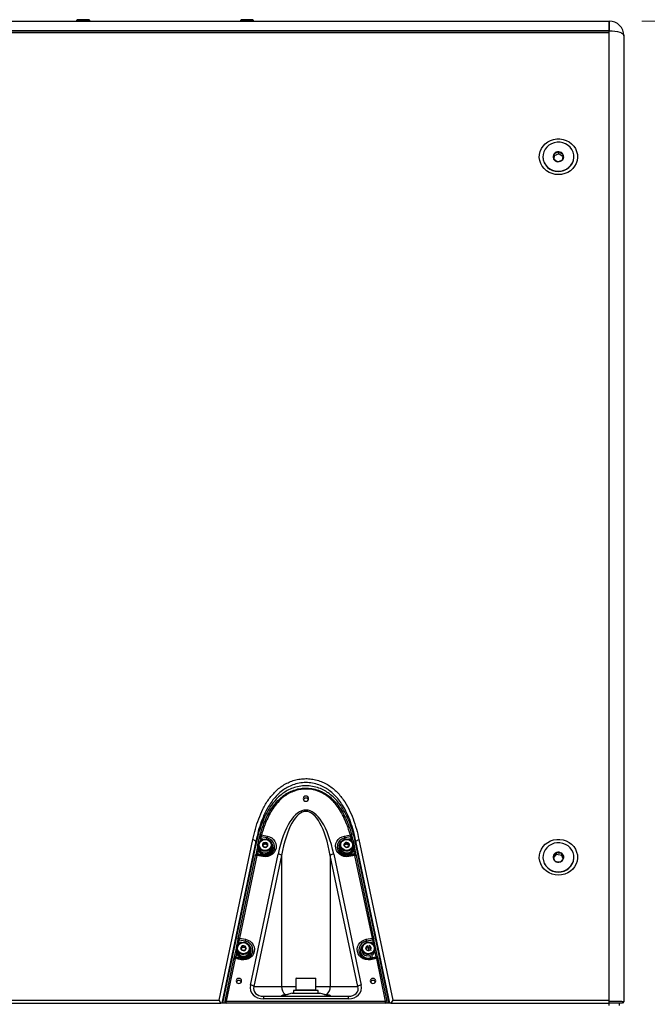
# Model space of a CAD drawing. Header units: inches. Extents: x 0.2 to 16.8, y 0.1 to 10.9.
# Tile 22 of 76: x 3.1 to 4.2, y 7.6 to 9.4. Entities that reach past the tile are written whole.
import ezdxf

# ---------------------------------------------------------------- set-up
doc = ezdxf.new("R2010")
doc.units = ezdxf.units.IN
doc.header["$MEASUREMENT"] = 0
doc.styles.add('SLDTEXTSTYLE0', font='TXT', dxfattribs={"width": 0.75})
doc.dimstyles.new('SLDDIMSTYLE15', dxfattribs={"dimtxt": 0.11811, "dimasz": 0.098425, "dimexe": 0, "dimexo": 0.0625, "dimgap": 0.029528, "dimtad": 0, "dimtih": 1, "dimtoh": 1, "dimdec": 0, "dimlfac": 355.6, "dimrnd": 1e-09, "dimzin": 12, "dimdsep": 46, "dimtxsty": 'SLDTEXTSTYLE0', "dimsah": 1, "dimcen": 0.09, "dimadec": 0, "dimazin": 3, "dimtfac": 1, "dimtdec": 0, "dimtofl": 0, "dimtmove": 0, "dimatfit": 3, "dimfxl": 0, "dimfrac": 2, "dimtolj": 1, "dimtzin": 12, "dimarcsym": 0})

# ---------------------------------------------------------------- blocks, each defined once
blk = doc.blocks.new('_D_15')
at = {"color": 7, "linetype": 'Continuous', "lineweight": 0}
for p, q in [((4.2018, 9.3975), (4.7055, 9.3975)), ((4.6464, 9.3975), (4.6464, 8.457)), ((4.6246, 8.433), (4.5886, 8.433)), ((4.5886, 8.433), (4.5886, 8.2455)), ((4.93, 8.433), (4.966, 8.433)), ((4.966, 8.433), (4.966, 8.2455)), ((4.5886, 8.2455), (4.6246, 8.2455)), ((4.966, 8.2455), (4.93, 8.2455)), ((4.6464, 7.2096), (4.6464, 8.2215)), ((4.2018, 7.2096), (4.7055, 7.2096))]:
    blk.add_line(p, q, dxfattribs=at)
at = {"color": 7, "linetype": 'Continuous', "lineweight": 18}
for points in [[(4.6464, 9.3975), (4.6267, 9.2991), (4.6661, 9.2991)], [(4.6464, 7.2096), (4.6661, 7.308), (4.6267, 7.308)]]:
    blk.add_solid(points, dxfattribs=at)
at = {"color": 7, "linetype": 'Continuous', "lineweight": 18, "char_height": 0.11811, "attachment_point": 1, "style": 'SLDTEXTSTYLE0'}
for s, insert in [('778', (4.2908, 8.3978)), ('30.6', (4.6246, 8.3978))]:
    blk.add_mtext(s, dxfattribs=dict(at, insert=insert))

msp = doc.modelspace()

# ---------------------------------------------------------------- linework, layer by layer
at = {"color": 7, "linetype": 'Continuous', "lineweight": 25}
for p, q in [((1.9548, 9.3975), (4.1427, 9.3975)), ((3.1748, 9.4), (3.1736, 9.3987)), ((3.1736, 9.3987), (3.1736, 9.3975)), ((3.1975, 9.3987), (3.1736, 9.3987)), ((3.1962, 9.4), (3.1748, 9.4)), ((3.1975, 9.3987), (3.1962, 9.4)), ((3.1975, 9.3975), (3.1975, 9.3987)), ((3.4729, 9.4), (3.4717, 9.3987)), ((3.4717, 9.3987), (3.4717, 9.3975)), ((3.4956, 9.3987), (3.4717, 9.3987)), ((3.4943, 9.4), (3.4729, 9.4)), ((3.4956, 9.3987), (3.4943, 9.4)), ((3.4956, 9.3975), (3.4956, 9.3987)), ((4.1427, 9.3799), (4.1427, 9.3975)), ((4.1427, 9.3975), (4.1427, 9.3799)), ((4.1427, 9.3799), (1.9548, 9.3799)), ((1.9548, 9.3764), (4.1427, 9.3764)), ((4.1427, 9.3764), (1.9548, 9.3764)), ((4.1427, 7.6134), (4.1427, 9.3799)), ((4.1427, 9.3764), (4.1427, 9.3799)), ((4.1427, 7.6151), (4.1427, 9.3764)), ((4.1695, 9.3707), (4.1695, 7.6124)), ((4.0512, 9.1559), (4.0512, 9.1596)), ((4.0221, 9.1505), (4.0221, 9.15)), ((4.0423, 9.1522), (4.0417, 9.1465)), ((4.0423, 9.1522), (4.0423, 9.1559)), ((4.0512, 9.1559), (4.0423, 9.1522)), ((4.0591, 9.1505), (4.0512, 9.1559)), ((4.0783, 9.15), (4.0783, 9.1505)), ((3.4328, 7.6151), (3.4943, 7.9077)), ((3.4998, 7.9048), (3.4379, 7.6098)), ((3.4998, 7.9048), (3.4943, 7.9077)), ((3.4998, 7.899), (3.4998, 7.9048)), ((3.5071, 7.9148), (3.5071, 7.9134)), ((3.5085, 7.9088), (3.5074, 7.9041)), ((3.5128, 7.9079), (3.5088, 7.9087)), ((3.52, 7.9103), (3.5093, 7.9122)), ((3.5099, 7.9158), (3.5205, 7.9138)), ((3.661, 7.9138), (3.6717, 7.9158)), ((3.6722, 7.9122), (3.6616, 7.9103)), ((3.6728, 7.9087), (3.6688, 7.9079)), ((3.6741, 7.9043), (3.6731, 7.9088)), ((3.6745, 7.9134), (3.6745, 7.9148)), ((3.6817, 7.9048), (3.6872, 7.9077)), ((3.7437, 7.6098), (3.6817, 7.9048)), ((3.6817, 7.899), (3.6817, 7.9048)), ((3.6872, 7.9077), (3.7487, 7.6151)), ((3.4998, 7.899), (3.4391, 7.6098)), ((3.5026, 7.8948), (3.4994, 7.8797)), ((3.5038, 7.8879), (3.5025, 7.882)), ((3.5026, 7.8944), (3.5026, 7.8933)), ((3.5047, 7.8973), (3.5047, 7.8944)), ((3.5124, 7.8973), (3.5124, 7.9)), ((3.5124, 7.8973), (3.5167, 7.8996)), ((3.5124, 7.8955), (3.5124, 7.8973)), ((3.5167, 7.8996), (3.5167, 7.9023)), ((3.5167, 7.8996), (3.5209, 7.8973)), ((3.5286, 7.8944), (3.5286, 7.8973)), ((3.5307, 7.8933), (3.5307, 7.8944)), ((3.6509, 7.8944), (3.6509, 7.8933)), ((3.653, 7.8973), (3.653, 7.8944)), ((3.6608, 7.8956), (3.661, 7.8977)), ((3.661, 7.8977), (3.661, 7.9004)), ((3.661, 7.8977), (3.6655, 7.8996)), ((3.6655, 7.8996), (3.6655, 7.9023)), ((3.6655, 7.8996), (3.6694, 7.8969)), ((3.6769, 7.8944), (3.6769, 7.8973)), ((3.679, 7.882), (3.6778, 7.8879)), ((3.6822, 7.8797), (3.679, 7.8948)), ((3.679, 7.8933), (3.679, 7.8944)), ((3.7425, 7.6098), (3.6817, 7.899)), ((3.4987, 7.8783), (3.467, 7.7276)), ((3.5015, 7.8787), (3.4698, 7.728)), ((3.4901, 7.6425), (3.5402, 7.8811)), ((3.5464, 7.8786), (3.4963, 7.64)), ((3.5127, 7.8766), (3.5015, 7.8787)), ((3.5132, 7.8784), (3.502, 7.8805)), ((3.5025, 7.882), (3.5138, 7.8799)), ((3.5132, 7.8784), (3.5132, 7.8784)), ((3.5464, 7.8786), (3.5464, 7.64)), ((3.6853, 7.64), (3.6352, 7.8786)), ((3.6352, 7.8786), (3.6352, 7.64)), ((3.6414, 7.8811), (3.6915, 7.6425)), ((3.6678, 7.8799), (3.679, 7.882)), ((3.6796, 7.8805), (3.6683, 7.8784)), ((3.6801, 7.8787), (3.6689, 7.8766)), ((3.7118, 7.728), (3.6801, 7.8787)), ((3.7145, 7.7276), (3.6829, 7.8783)), ((4.0221, 7.8752), (4.0221, 7.8747)), ((4.0466, 7.88), (4.0415, 7.874)), ((4.0466, 7.88), (4.0466, 7.8837)), ((4.0562, 7.8787), (4.0466, 7.88)), ((4.0562, 7.8787), (4.0562, 7.8824)), ((4.0589, 7.8725), (4.0562, 7.8787)), ((4.0783, 7.8747), (4.0783, 7.8752)), ((3.467, 7.727), (3.467, 7.7255)), ((3.4698, 7.728), (3.481, 7.7259)), ((3.7005, 7.7259), (3.7118, 7.728)), ((3.7146, 7.7255), (3.7146, 7.727)), ((3.467, 7.7253), (3.464, 7.711)), ((3.4652, 7.7094), (3.4652, 7.7064)), ((3.4687, 7.7209), (3.4677, 7.7163)), ((3.4733, 7.72), (3.4687, 7.7209)), ((3.4805, 7.7223), (3.4692, 7.7244)), ((3.473, 7.7086), (3.4753, 7.7113)), ((3.4753, 7.7113), (3.4753, 7.714)), ((3.4753, 7.7113), (3.4801, 7.7107)), ((3.4801, 7.7107), (3.4801, 7.7134)), ((3.4801, 7.7107), (3.4812, 7.7081)), ((3.4891, 7.7064), (3.4891, 7.7094)), ((3.6925, 7.7094), (3.6925, 7.7064)), ((3.7003, 7.7079), (3.701, 7.7103)), ((3.701, 7.7103), (3.701, 7.713)), ((3.701, 7.7103), (3.7034, 7.7109)), ((3.7123, 7.7244), (3.7011, 7.7223)), ((3.7044, 7.7079), (3.7051, 7.7057)), ((3.7079, 7.7095), (3.7086, 7.7088)), ((3.7129, 7.7209), (3.7083, 7.72)), ((3.7138, 7.7163), (3.7129, 7.7209)), ((3.7217, 7.6917), (3.7146, 7.7253)), ((3.7164, 7.7064), (3.7164, 7.7094)), ((3.4592, 7.6904), (3.443, 7.6132)), ((3.462, 7.6908), (3.4457, 7.6135)), ((3.4631, 7.7069), (3.4599, 7.6917)), ((3.4732, 7.6887), (3.462, 7.6908)), ((3.4737, 7.6905), (3.4625, 7.6926)), ((3.4631, 7.7064), (3.4631, 7.7054)), ((3.4643, 7.7), (3.4631, 7.694)), ((3.4631, 7.694), (3.4743, 7.6919)), ((3.4737, 7.6905), (3.4737, 7.6905)), ((3.4912, 7.7054), (3.4912, 7.7064)), ((3.7073, 7.6919), (3.7185, 7.694)), ((3.7191, 7.6926), (3.7078, 7.6905)), ((3.7196, 7.6908), (3.7084, 7.6887)), ((3.7185, 7.694), (3.7163, 7.7048)), ((3.7358, 7.6135), (3.7196, 7.6908)), ((3.7386, 7.6132), (3.7224, 7.6904)), ((3.5736, 7.6554), (3.5725, 7.6543)), ((3.5725, 7.6543), (3.5725, 7.634)), ((3.6091, 7.6543), (3.5725, 7.6543)), ((3.5736, 7.6554), (3.608, 7.6554)), ((3.6091, 7.6543), (3.608, 7.6554)), ((3.6091, 7.634), (3.6091, 7.6543)), ((3.4963, 7.64), (3.5464, 7.64)), ((3.5464, 7.64), (3.5725, 7.64)), ((3.6091, 7.64), (3.6352, 7.64)), ((3.6352, 7.64), (3.6853, 7.64)), ((3.5137, 7.6222), (3.5137, 7.6175)), ((3.5137, 7.6222), (3.6679, 7.6222)), ((3.5488, 7.6224), (3.6328, 7.6224)), ((3.5655, 7.6278), (3.5509, 7.6236)), ((3.5655, 7.6278), (3.6161, 7.6278)), ((3.5683, 7.6329), (3.5683, 7.6278)), ((3.6101, 7.6329), (3.5683, 7.6329)), ((3.5725, 7.634), (3.5736, 7.6329)), ((3.5725, 7.634), (3.6091, 7.634)), ((3.608, 7.6329), (3.6091, 7.634)), ((3.6133, 7.6329), (3.6101, 7.6329)), ((3.6133, 7.6278), (3.6133, 7.6329)), ((3.6307, 7.6236), (3.6161, 7.6278)), ((3.6679, 7.6222), (3.6679, 7.6175)), ((2.6613, 7.6098), (3.4362, 7.6098)), ((2.6647, 7.6151), (3.4328, 7.6151)), ((3.4362, 7.6098), (3.4328, 7.6151)), ((3.4379, 7.6098), (3.4362, 7.6098)), ((3.4381, 7.6098), (3.4379, 7.6098)), ((3.7435, 7.6098), (3.4381, 7.6098)), ((3.4457, 7.6098), (3.4457, 7.6135)), ((3.4457, 7.6135), (3.7358, 7.6135)), ((3.6679, 7.6175), (3.5137, 7.6175)), ((3.7358, 7.6098), (3.7358, 7.6135)), ((3.7437, 7.6098), (3.7435, 7.6098)), ((3.7454, 7.6098), (3.7437, 7.6098)), ((3.7487, 7.6151), (3.7454, 7.6098)), ((3.7454, 7.6098), (4.1427, 7.6098)), ((3.7487, 7.6151), (4.1427, 7.6151)), ((4.1427, 7.6134), (4.1427, 7.6151)), ((4.1427, 7.6098), (4.1427, 7.6134)), ((4.1427, 7.6053), (4.1427, 7.6098)), ((4.1606, 7.6098), (4.1606, 7.6053)), ((4.1668, 7.6098), (4.1669, 7.6098)), ((4.1695, 7.6124), (4.1669, 7.6098))]:
    msp.add_line(p, q, dxfattribs=at)
at = {"color": 7, "linetype": 'Continuous', "lineweight": 25, "flags": 128}
for points in [[(4.1427, 9.3799), (4.148, 9.3797), (4.153, 9.3792), (4.1576, 9.3783), (4.1617, 9.3772), (4.165, 9.3758), (4.1675, 9.3742), (4.169, 9.3725), (4.1695, 9.3707)], [(4.0502, 9.1179), (4.0443, 9.1183), (4.0386, 9.1197), (4.0333, 9.122), (4.0284, 9.1251), (4.0241, 9.1289), (4.0206, 9.1334), (4.018, 9.1383), (4.0163, 9.1436), (4.0155, 9.1491), (4.0158, 9.1547), (4.017, 9.1601), (4.0192, 9.1652), (4.0223, 9.1699), (4.0262, 9.1741), (4.0308, 9.1775), (4.0359, 9.1802), (4.0415, 9.1821), (4.0473, 9.183), (4.0531, 9.183), (4.059, 9.1821), (4.0645, 9.1802), (4.0697, 9.1775), (4.0742, 9.1741), (4.0781, 9.1699), (4.0812, 9.1652), (4.0834, 9.1601), (4.0847, 9.1547), (4.0849, 9.1491), (4.0842, 9.1436), (4.0824, 9.1383), (4.0798, 9.1334), (4.0763, 9.1289), (4.072, 9.1251), (4.0671, 9.122), (4.0618, 9.1197), (4.0561, 9.1183), (4.0502, 9.1179)], [(4.0245, 9.1398), (4.0271, 9.1354), (4.0305, 9.1316), (4.0347, 9.1285), (4.0394, 9.1261), (4.0445, 9.1246), (4.0499, 9.1241), (4.0552, 9.1245), (4.0603, 9.1259), (4.0651, 9.1281), (4.0694, 9.1312), (4.0729, 9.1349), (4.0756, 9.1392), (4.0774, 9.144), (4.0783, 9.1489), (4.0781, 9.1539), (4.0769, 9.1588), (4.0747, 9.1634), (4.0717, 9.1676), (4.0679, 9.1711), (4.0634, 9.1738), (4.0585, 9.1758), (4.0532, 9.1768), (4.0479, 9.1768), (4.0426, 9.176), (4.0376, 9.1741), (4.0331, 9.1715), (4.0292, 9.1681), (4.026, 9.164), (4.0237, 9.1595), (4.0224, 9.1546), (4.0221, 9.1496), (4.0228, 9.1446), (4.0245, 9.1398)], [(4.0245, 9.1393), (4.0271, 9.135), (4.0305, 9.1311), (4.0347, 9.128), (4.0394, 9.1256), (4.0445, 9.1241), (4.0499, 9.1236), (4.0552, 9.124), (4.0603, 9.1254), (4.0651, 9.1276), (4.0694, 9.1307), (4.0729, 9.1344), (4.0756, 9.1388), (4.0774, 9.1435), (4.0783, 9.1484), (4.0783, 9.15)], [(3.5908, 7.9773), (3.5927, 7.9776), (3.5943, 7.9786), (3.5953, 7.9801), (3.5957, 7.9819), (3.5953, 7.9837), (3.5943, 7.9852), (3.5927, 7.9862), (3.5908, 7.9865), (3.5889, 7.9862), (3.5873, 7.9852), (3.5862, 7.9837), (3.5859, 7.9819), (3.5862, 7.9801), (3.5873, 7.9786), (3.5889, 7.9776), (3.5908, 7.9773)], [(3.5165, 7.8861), (3.513, 7.8866), (3.5098, 7.8881), (3.5072, 7.8904), (3.5055, 7.8933), (3.5047, 7.8966), (3.505, 7.8999), (3.5063, 7.903), (3.5086, 7.9056), (3.5115, 7.9075), (3.5149, 7.9084), (3.5185, 7.9084), (3.5219, 7.9074), (3.5248, 7.9055), (3.527, 7.9028), (3.5283, 7.8997), (3.5285, 7.8964), (3.5277, 7.8931), (3.5259, 7.8902), (3.5233, 7.888), (3.52, 7.8865), (3.5165, 7.8861)], [(3.5165, 7.8876), (3.5132, 7.8882), (3.5102, 7.8896), (3.5079, 7.8919), (3.5064, 7.8947), (3.5059, 7.8978), (3.5065, 7.9009), (3.508, 7.9037), (3.5104, 7.9059), (3.5134, 7.9073), (3.5167, 7.9078), (3.52, 7.9073), (3.523, 7.9058), (3.5253, 7.9036), (3.5268, 7.9008), (3.5273, 7.8976), (3.5268, 7.8945), (3.5252, 7.8917), (3.5228, 7.8895), (3.5198, 7.8881), (3.5165, 7.8876)], [(3.5099, 7.9158), (3.5094, 7.9159), (3.5089, 7.916), (3.5084, 7.916), (3.508, 7.916), (3.5076, 7.9159), (3.5074, 7.9158), (3.5072, 7.9157), (3.5072, 7.9156)], [(3.5205, 7.9138), (3.5248, 7.9125), (3.5287, 7.9104), (3.532, 7.9075), (3.5345, 7.9039), (3.5362, 7.9), (3.5368, 7.8958), (3.5364, 7.8916), (3.535, 7.8875), (3.5328, 7.8838), (3.5297, 7.8808), (3.5259, 7.8784), (3.5217, 7.8769), (3.5172, 7.8763), (3.5127, 7.8766)], [(3.5254, 7.9083), (3.524, 7.909), (3.52, 7.9103)], [(3.6689, 7.8766), (3.6644, 7.8763), (3.6599, 7.8769), (3.6557, 7.8784), (3.6519, 7.8808), (3.6488, 7.8838), (3.6465, 7.8875), (3.6452, 7.8916), (3.6448, 7.8958), (3.6454, 7.9), (3.647, 7.9039), (3.6496, 7.9075), (3.6528, 7.9104), (3.6567, 7.9125), (3.661, 7.9138)], [(3.6637, 7.8861), (3.6602, 7.887), (3.6572, 7.8888), (3.6549, 7.8913), (3.6534, 7.8944), (3.653, 7.8977), (3.6537, 7.901), (3.6553, 7.9039), (3.6578, 7.9063), (3.661, 7.9079), (3.6645, 7.9085), (3.668, 7.9082), (3.6713, 7.9068), (3.674, 7.9047), (3.6759, 7.9018), (3.6768, 7.8986), (3.6767, 7.8952), (3.6755, 7.8921), (3.6734, 7.8894), (3.6706, 7.8874), (3.6672, 7.8863), (3.6637, 7.8861)], [(3.6638, 7.8877), (3.6605, 7.8885), (3.6577, 7.8903), (3.6556, 7.8927), (3.6545, 7.8957), (3.6543, 7.8988), (3.6552, 7.9019), (3.657, 7.9045), (3.6596, 7.9065), (3.6628, 7.9076), (3.6661, 7.9077), (3.6694, 7.9069), (3.6722, 7.9052), (3.6743, 7.9027), (3.6755, 7.8998), (3.6756, 7.8966), (3.6747, 7.8936), (3.6729, 7.8909), (3.6703, 7.889), (3.6671, 7.8879), (3.6638, 7.8877)], [(3.6616, 7.9103), (3.6576, 7.909), (3.6561, 7.9083)], [(3.6717, 7.9158), (3.6722, 7.9159), (3.6727, 7.916), (3.6732, 7.916), (3.6736, 7.916), (3.6739, 7.9159), (3.6742, 7.9158), (3.6743, 7.9157), (3.6744, 7.9156)], [(4.0502, 7.8426), (4.0443, 7.843), (4.0386, 7.8444), (4.0333, 7.8467), (4.0284, 7.8498), (4.0241, 7.8536), (4.0206, 7.8581), (4.018, 7.863), (4.0163, 7.8683), (4.0155, 7.8738), (4.0158, 7.8794), (4.017, 7.8848), (4.0192, 7.8899), (4.0223, 7.8946), (4.0262, 7.8988), (4.0308, 7.9022), (4.0359, 7.9049), (4.0415, 7.9068), (4.0473, 7.9077), (4.0531, 7.9077), (4.059, 7.9068), (4.0645, 7.9049), (4.0697, 7.9022), (4.0742, 7.8988), (4.0781, 7.8946), (4.0812, 7.8899), (4.0834, 7.8848), (4.0847, 7.8794), (4.0849, 7.8738), (4.0842, 7.8683), (4.0824, 7.863), (4.0798, 7.8581), (4.0763, 7.8536), (4.072, 7.8498), (4.0671, 7.8467), (4.0618, 7.8444), (4.0561, 7.843), (4.0502, 7.8426)], [(3.5071, 7.9041), (3.5052, 7.9021), (3.5034, 7.8989), (3.5026, 7.8954), (3.5028, 7.8918), (3.5041, 7.8884), (3.5063, 7.8854), (3.5092, 7.8831), (3.5127, 7.8817), (3.5165, 7.8811), (3.5203, 7.8816), (3.5238, 7.883), (3.5268, 7.8853), (3.529, 7.8882), (3.5304, 7.8916), (3.5307, 7.8951), (3.5299, 7.8987), (3.5282, 7.9019), (3.5262, 7.9041)], [(3.6554, 7.9041), (3.654, 7.9026), (3.652, 7.8995), (3.651, 7.896), (3.651, 7.8924), (3.6521, 7.889), (3.6541, 7.8859), (3.657, 7.8835), (3.6604, 7.8819), (3.6641, 7.8812), (3.6679, 7.8814), (3.6715, 7.8827), (3.6746, 7.8848), (3.677, 7.8876), (3.6785, 7.8909), (3.679, 7.8945), (3.6785, 7.898), (3.6769, 7.9013), (3.6745, 7.9041)], [(4.0677, 7.8959), (4.0632, 7.8987), (4.0582, 7.9005), (4.053, 7.9015), (4.0476, 7.9015), (4.0424, 7.9006), (4.0374, 7.8987), (4.0329, 7.896), (4.029, 7.8926), (4.0259, 7.8885), (4.0237, 7.8839), (4.0224, 7.8791), (4.0221, 7.874), (4.0229, 7.8691), (4.0246, 7.8643), (4.0272, 7.8599), (4.0307, 7.8561), (4.0349, 7.853), (4.0397, 7.8507), (4.0448, 7.8493), (4.0501, 7.8488), (4.0554, 7.8492), (4.0606, 7.8506), (4.0653, 7.8529), (4.0695, 7.856), (4.0731, 7.8598), (4.0757, 7.8642), (4.0775, 7.8689), (4.0783, 7.8739), (4.078, 7.8789), (4.0768, 7.8838), (4.0746, 7.8884), (4.0715, 7.8925), (4.0677, 7.8959)], [(3.4987, 7.8783), (3.4987, 7.8784), (3.4989, 7.8786), (3.4992, 7.8787), (3.4995, 7.8788), (3.4999, 7.8788), (3.5004, 7.8788), (3.5009, 7.8788), (3.5015, 7.8787)], [(3.6801, 7.8787), (3.6807, 7.8788), (3.6812, 7.8788), (3.6817, 7.8788), (3.6821, 7.8788), (3.6824, 7.8787), (3.6827, 7.8786), (3.6828, 7.8784), (3.6829, 7.8783)], [(4.0221, 7.8747), (4.0221, 7.8736), (4.0229, 7.8686), (4.0246, 7.8638), (4.0272, 7.8595), (4.0307, 7.8557), (4.0349, 7.8525), (4.0397, 7.8502), (4.0448, 7.8488), (4.0501, 7.8483), (4.0554, 7.8488), (4.0606, 7.8502), (4.0653, 7.8525), (4.0695, 7.8555), (4.0731, 7.8593), (4.0757, 7.8637), (4.0775, 7.8684), (4.0783, 7.8734), (4.0783, 7.8747)], [(3.467, 7.7276), (3.4671, 7.7277), (3.4672, 7.7279), (3.4675, 7.728), (3.4678, 7.7281), (3.4682, 7.7281), (3.4687, 7.7281), (3.4692, 7.7281), (3.4698, 7.728)], [(3.481, 7.7259), (3.4853, 7.7246), (3.4892, 7.7225), (3.4925, 7.7195), (3.495, 7.716), (3.4967, 7.712), (3.4973, 7.7078), (3.4969, 7.7036), (3.4956, 7.6996), (3.4933, 7.6959), (3.4902, 7.6928), (3.4864, 7.6905), (3.4822, 7.6889), (3.4777, 7.6883), (3.4732, 7.6887)], [(3.7084, 7.6887), (3.7039, 7.6883), (3.6994, 7.6889), (3.6952, 7.6905), (3.6914, 7.6928), (3.6883, 7.6959), (3.686, 7.6996), (3.6847, 7.7036), (3.6843, 7.7078), (3.6849, 7.712), (3.6865, 7.716), (3.689, 7.7195), (3.6923, 7.7225), (3.6962, 7.7246), (3.7005, 7.7259)], [(3.7118, 7.728), (3.7123, 7.7281), (3.7129, 7.7281), (3.7133, 7.7281), (3.7137, 7.7281), (3.7141, 7.728), (3.7143, 7.7279), (3.7145, 7.7277), (3.7145, 7.7276)], [(3.4676, 7.7161), (3.4676, 7.7161), (3.4651, 7.7133), (3.4636, 7.71), (3.4631, 7.7065), (3.4636, 7.7029), (3.4651, 7.6996), (3.4675, 7.6968), (3.4706, 7.6947), (3.4742, 7.6935), (3.478, 7.6932), (3.4818, 7.694), (3.4852, 7.6956), (3.488, 7.698), (3.49, 7.7011), (3.4911, 7.7046), (3.4911, 7.7082), (3.49, 7.7116), (3.4881, 7.7147), (3.4867, 7.7161)], [(3.4816, 7.6989), (3.4781, 7.6982), (3.4745, 7.6984), (3.4712, 7.6996), (3.4684, 7.7017), (3.4664, 7.7044), (3.4653, 7.7076), (3.4653, 7.711), (3.4663, 7.7142), (3.4683, 7.717), (3.4711, 7.7191), (3.4744, 7.7203), (3.478, 7.7206), (3.4814, 7.7198), (3.4845, 7.7182), (3.487, 7.7157), (3.4885, 7.7127), (3.4891, 7.7094), (3.4886, 7.7061), (3.487, 7.7031), (3.4846, 7.7006), (3.4816, 7.6989)], [(3.4811, 7.7004), (3.4778, 7.6997), (3.4745, 7.7), (3.4714, 7.7013), (3.4689, 7.7033), (3.4672, 7.7061), (3.4664, 7.7091), (3.4667, 7.7123), (3.4681, 7.7152), (3.4703, 7.7175), (3.4732, 7.7191), (3.4764, 7.7198), (3.4798, 7.7195), (3.4829, 7.7183), (3.4854, 7.7162), (3.4871, 7.7135), (3.4878, 7.7104), (3.4875, 7.7073), (3.4862, 7.7044), (3.484, 7.702), (3.4811, 7.7004)], [(3.4859, 7.7204), (3.4845, 7.7211), (3.4805, 7.7223)], [(3.7014, 7.6985), (3.6981, 7.6998), (3.6954, 7.702), (3.6935, 7.7048), (3.6926, 7.708), (3.6927, 7.7114), (3.6939, 7.7146), (3.696, 7.7173), (3.6988, 7.7193), (3.7022, 7.7204), (3.7057, 7.7205), (3.7092, 7.7197), (3.7122, 7.7179), (3.7145, 7.7154), (3.716, 7.7123), (3.7164, 7.709), (3.7157, 7.7057), (3.7141, 7.7027), (3.7116, 7.7004), (3.7085, 7.6988), (3.705, 7.6981), (3.7014, 7.6985)], [(3.7017, 7.7), (3.6987, 7.7013), (3.6962, 7.7034), (3.6945, 7.7061), (3.6937, 7.7092), (3.6941, 7.7123), (3.6954, 7.7152), (3.6977, 7.7176), (3.7006, 7.7192), (3.7038, 7.7198), (3.7072, 7.7195), (3.7102, 7.7183), (3.7127, 7.7162), (3.7144, 7.7134), (3.7152, 7.7104), (3.7148, 7.7072), (3.7135, 7.7043), (3.7112, 7.702), (3.7083, 7.7004), (3.7051, 7.6997), (3.7017, 7.7)], [(3.7011, 7.7223), (3.6971, 7.7211), (3.6956, 7.7204)], [(3.7029, 7.7148), (3.7034, 7.7134), (3.7044, 7.7102)], [(3.7033, 7.7113), (3.7037, 7.7102), (3.7044, 7.7079)], [(3.7044, 7.7102), (3.7055, 7.7066), (3.706, 7.7048)], [(3.7059, 7.7156), (3.7064, 7.7142), (3.7074, 7.711)], [(3.7074, 7.711), (3.7085, 7.7074), (3.7089, 7.7056)], [(3.4592, 7.6904), (3.4593, 7.6905), (3.4594, 7.6907), (3.4597, 7.6908), (3.46, 7.6909), (3.4604, 7.6909), (3.4609, 7.6909), (3.4614, 7.6909), (3.462, 7.6908)], [(3.7076, 7.6956), (3.705, 7.6952), (3.7014, 7.6956)], [(3.7196, 7.6908), (3.7202, 7.6909), (3.7207, 7.6909), (3.7211, 7.6909), (3.7216, 7.6909), (3.7219, 7.6908), (3.7222, 7.6907), (3.7223, 7.6905), (3.7224, 7.6904)], [(3.4687, 7.6454), (3.4706, 7.6458), (3.4722, 7.6468), (3.4733, 7.6483), (3.4737, 7.65), (3.4733, 7.6518), (3.4722, 7.6533), (3.4706, 7.6543), (3.4687, 7.6547), (3.4669, 7.6543), (3.4653, 7.6533), (3.4642, 7.6518), (3.4638, 7.65), (3.4642, 7.6483), (3.4653, 7.6468), (3.4669, 7.6458), (3.4687, 7.6454)], [(3.7128, 7.6547), (3.7109, 7.6543), (3.7094, 7.6533), (3.7083, 7.6518), (3.7079, 7.65), (3.7083, 7.6483), (3.7094, 7.6468), (3.7109, 7.6458), (3.7128, 7.6454), (3.7147, 7.6458), (3.7163, 7.6468), (3.7174, 7.6483), (3.7178, 7.65), (3.7174, 7.6518), (3.7163, 7.6533), (3.7147, 7.6543), (3.7128, 7.6547)], [(3.443, 7.6132), (3.443, 7.6133), (3.4432, 7.6134), (3.4434, 7.6135), (3.4438, 7.6136), (3.4442, 7.6137), (3.4447, 7.6137), (3.4452, 7.6136), (3.4457, 7.6135)], [(3.7358, 7.6135), (3.7364, 7.6136), (3.7369, 7.6137), (3.7374, 7.6137), (3.7378, 7.6136), (3.7381, 7.6135), (3.7384, 7.6134), (3.7385, 7.6133), (3.7386, 7.6132)]]:
    msp.add_lwpolyline(points, dxfattribs=at)
at = {"color": 7, "linetype": 'Continuous', "lineweight": 25}
for centre, radius, start, end in [((4.1427, 9.3707), 0.0268, 0, 90), ((4.0502, 9.1497), 0.01, 83.733, 141.3782), ((4.0504, 9.1499), 0.00971, 26.0942, 84.9589), ((4.0471, 9.15), 0.025, 180.0327, 205.2955), ((4.0492, 9.1505), 0.00871, 141.713, 205.1953), ((4.05, 9.1511), 0.00971, 206.0942, 264.9589), ((4.0503, 9.1514), 0.01, 263.733, 321.3782), ((4.0512, 9.1505), 0.00871, 321.713, 25.1953), ((3.5908, 7.9777), 0.00504, 27.1371, 152.8629), ((3.5099, 7.9148), 0.00281, 164.2035, 180), ((3.5097, 7.9149), 0.00266, 181.0113, 258.1406), ((3.4897, 7.9143), 0.0196, 343.5783, 354.0713), ((3.5099, 7.9145), 0.00593, 256.5066, 259.489), ((3.4843, 7.9143), 0.0252, 347.1909, 355.3809), ((3.5099, 7.9152), 0.00297, 256.5066, 259.489), ((3.5344, 7.9102), 0.0252, 167.1909, 175.3809), ((3.5025, 7.9114), 0.0175, 349.2309, 356.2134), ((3.5451, 7.9082), 0.0252, 167.1909, 175.3809), ((3.518, 7.8943), 0.0159, 300.7331, 62.2891), ((3.6635, 7.8943), 0.0159, 117.8009, 241.9613), ((3.6365, 7.9082), 0.0252, 4.6191, 12.8091), ((3.6791, 7.9114), 0.0175, 183.7866, 190.7691), ((3.6471, 7.9102), 0.0252, 4.6191, 12.8091), ((3.6717, 7.9152), 0.00297, 280.511, 283.4934), ((3.6973, 7.9143), 0.0252, 184.6191, 192.8091), ((3.6718, 7.9149), 0.00266, 281.8594, 358.9887), ((3.6919, 7.9143), 0.0196, 185.9287, 196.4217), ((3.6717, 7.9145), 0.00593, 280.511, 283.4934), ((3.6717, 7.9148), 0.00281, 0, 15.7965), ((3.5166, 7.894), 0.0141, 182.8091, 357.1909), ((3.5162, 7.8947), 0.0115, 181.5585, 271.5059), ((3.5161, 7.8977), 0.00434, 147.6847, 211.2552), ((3.5166, 7.8974), 0.00494, 88.9184, 147.0803), ((3.5166, 7.8981), 0.00493, 211.9058, 270.167), ((3.5171, 7.8934), 0.0139, 256.0783, 27.2401), ((3.517, 7.8947), 0.0116, 267.5549, 358.3865), ((3.5167, 7.8981), 0.00494, 268.9184, 327.0803), ((3.5167, 7.8974), 0.00493, 31.9058, 90.167), ((3.5171, 7.8977), 0.00434, 327.6847, 31.2552), ((3.6645, 7.8934), 0.0139, 153.0276, 283.654), ((3.665, 7.894), 0.0141, 182.8044, 357.1956), ((3.6645, 7.8946), 0.0115, 181.4327, 265.8651), ((3.6644, 7.8977), 0.00435, 141.6078, 205.0871), ((3.6649, 7.898), 0.00485, 205.9902, 264.8662), ((3.6649, 7.8973), 0.005, 83.641, 141.2779), ((3.6652, 7.8948), 0.0117, 262.1567, 358.0601), ((3.665, 7.8981), 0.005, 263.641, 321.2779), ((3.6651, 7.8974), 0.00485, 25.9902, 84.8662), ((3.6655, 7.8977), 0.00435, 321.6078, 25.0871), ((3.5015, 7.8777), 0.00281, 79.4879, 168.1326), ((3.5079, 7.8778), 0.00652, 155.8502, 172.3841), ((3.4859, 7.8853), 0.017, 343.6081, 348.8072), ((3.5175, 7.8763), 0.00477, 152.9319, 175.59), ((3.5073, 7.8807), 0.00653, 335.8613, 352.3785), ((3.5381, 7.8667), 0.0145, 55.1692, 81.7296), ((3.6434, 7.8667), 0.0145, 98.2704, 124.8308), ((3.6742, 7.8807), 0.00653, 187.6214, 204.1389), ((3.6624, 7.8758), 0.00652, 7.6171, 24.1475), ((3.6957, 7.8853), 0.017, 191.1928, 196.3919), ((3.6801, 7.8777), 0.00281, 11.8674, 100.5121), ((3.6757, 7.8784), 0.00447, 3.7785, 27.9873), ((4.0494, 7.8752), 0.0089, 171.6207, 234.1552), ((4.0497, 7.875), 0.00928, 109.537, 170.2489), ((4.0502, 7.8741), 0.0102, 53.7682, 110.5046), ((4.0507, 7.8755), 0.00928, 289.537, 350.2489), ((4.051, 7.8752), 0.0089, 351.6207, 54.1552), ((4.0502, 7.8763), 0.0102, 233.7682, 290.5046), ((3.4698, 7.727), 0.00281, 168.1326, 180), ((3.4696, 7.7271), 0.00268, 181.1856, 261.1596), ((3.4943, 7.7224), 0.0252, 167.1909, 175.3809), ((3.5056, 7.7203), 0.0252, 167.1909, 175.3809), ((3.676, 7.7203), 0.0252, 4.6191, 12.8091), ((3.6872, 7.7224), 0.0252, 4.6191, 12.8091), ((3.7119, 7.7271), 0.00268, 278.8404, 358.8144), ((3.7118, 7.727), 0.00281, 0, 11.8674), ((3.4441, 7.7264), 0.0252, 347.1909, 355.3809), ((3.4769, 7.7097), 0.00464, 109.627, 170.3504), ((3.4767, 7.7098), 0.00445, 171.7238, 234.2498), ((3.4776, 7.7054), 0.0139, 256.0783, 27.2401), ((3.4771, 7.7092), 0.00512, 53.8587, 110.5922), ((3.4774, 7.7099), 0.00464, 289.627, 350.3504), ((3.4775, 7.7098), 0.00445, 351.7238, 54.2498), ((3.463, 7.7235), 0.0175, 349.2309, 356.2134), ((3.4786, 7.7063), 0.0159, 300.7331, 62.2891), ((3.703, 7.7063), 0.0159, 117.8009, 241.9613), ((3.7039, 7.7053), 0.0138, 135.3184, 284.2588), ((3.704, 7.7098), 0.00439, 132.8733, 195.9503), ((3.7043, 7.71), 0.00474, 197.1568, 257.0234), ((3.7044, 7.7094), 0.00494, 104.9137, 133.322), ((3.7186, 7.7235), 0.0175, 183.7866, 190.7691), ((3.7047, 7.7096), 0.00469, 17.0089, 67.3472), ((3.705, 7.7098), 0.00435, 324.3096, 16.1487), ((3.7374, 7.7264), 0.0252, 184.6191, 192.8091), ((3.462, 7.6898), 0.00281, 79.4879, 168.1326), ((3.4684, 7.6899), 0.00652, 155.8502, 172.3841), ((3.4464, 7.6973), 0.017, 343.6081, 348.8072), ((3.4771, 7.706), 0.0141, 182.8033, 357.1967), ((3.477, 7.7068), 0.0118, 182.094, 292.9101), ((3.478, 7.6883), 0.00477, 152.9319, 175.59), ((3.4678, 7.6928), 0.00653, 335.8613, 352.3785), ((3.4771, 7.7103), 0.00512, 233.8587, 290.5922), ((3.4778, 7.7066), 0.0113, 289.3755, 359.0106), ((3.7038, 7.7066), 0.0113, 180.9861, 257.7965), ((3.7044, 7.7104), 0.00517, 256.1702, 285.065), ((3.7137, 7.6928), 0.00653, 187.6214, 204.1389), ((3.678, 7.6909), 0.0304, 3.2448, 11.6836), ((3.7019, 7.6878), 0.00652, 7.6171, 24.1475), ((3.6793, 7.6916), 0.0321, 3.3209, 12.3394), ((3.7053, 7.7066), 0.0111, 300.5738, 359.2656), ((3.7352, 7.6973), 0.017, 191.1928, 196.3919), ((3.7196, 7.6898), 0.00281, 11.8674, 100.5121), ((3.7152, 7.6905), 0.00447, 3.7785, 27.9873), ((3.4687, 7.6458), 0.00504, 27.1371, 152.8629), ((3.488, 7.6282), 0.0145, 55.1692, 81.7296), ((3.5652, 7.6397), 0.0188, 178.9838, 229.4834), ((3.6164, 7.6397), 0.0188, 310.5166, 1.0162), ((3.6936, 7.6282), 0.0145, 98.2704, 124.8308), ((3.7128, 7.6458), 0.00504, 27.1371, 152.8629), ((3.5473, 7.6273), 0.00511, 270.0133, 286.7909), ((3.556, 7.6292), 0.00482, 231.6492, 251.3283), ((3.6256, 7.6292), 0.00482, 288.6717, 308.3508), ((3.6343, 7.6273), 0.00511, 253.2091, 269.9867), ((3.4457, 7.6126), 0.00281, 168.1326, 270), ((3.7358, 7.6126), 0.00281, 270, 11.8674)]:
    msp.add_arc(centre, radius, start, end, dxfattribs=at)
for centre, major_axis, ratio, start_param, end_param in [((3.5908, 7.8008), (0, 0.1604), 0.36397, 5.235988, 7.330383), ((3.5908, 7.7984), (0, 0.1604), 0.319449, 5.235988, 7.330383), ((3.5015, 7.8758), (0.00108, 0.00615), 0.449464, 6.278659, 7.147227), ((3.6801, 7.8758), (-0.00108, 0.00615), 0.449464, 5.419143, 6.287711), ((3.4698, 7.7251), (0.00129, 0.00417), 0.639686, 1.645929, 3.216725), ((3.4698, 7.7251), (0.00281, -0.0004), 0.263629, 3.179172, 4.555011), ((3.7118, 7.7251), (0.00281, 0.0004), 0.263629, 4.869767, 6.245606), ((3.7118, 7.7251), (-0.00129, 0.00417), 0.639686, 3.06646, 4.637256), ((3.462, 7.6879), (0.00108, 0.00615), 0.449464, 6.278659, 7.147227), ((3.7196, 7.6879), (-0.00108, 0.00615), 0.449464, 5.419143, 6.287711), ((3.5189, 7.6425), (0.0277, 0.0124), 0.784867, 2.624886, 4.195682), ((3.5189, 7.64), (0.0226, 0.0082), 0.702871, 2.663187, 4.233983), ((3.6626, 7.6425), (0.0277, -0.0124), 0.784867, 5.229096, 6.799892), ((3.6626, 7.64), (0.0226, -0.0082), 0.702871, 5.190795, 6.761591)]:
    msp.add_ellipse(centre, major_axis=major_axis, ratio=ratio, start_param=start_param, end_param=end_param, dxfattribs=at)
for points, knots in [([(4.0512, 9.1596), (4.0507, 9.1593), (4.0493, 9.1585), (4.0467, 9.1572), (4.0442, 9.1563), (4.0428, 9.156), (4.0423, 9.1559)], [0, 0, 0, 0, 0.1809422, 0.5062926, 0.8439745, 1, 1, 1, 1]), ([(4.0591, 9.1542), (4.058, 9.1548), (4.0561, 9.1558), (4.0533, 9.1578), (4.0519, 9.1591), (4.0512, 9.1596)], [0, 0, 0, 0, 0.439128, 0.751376, 1, 1, 1, 1]), ([(4.0423, 9.1559), (4.0422, 9.1544), (4.0419, 9.1518), (4.0416, 9.1487), (4.0414, 9.1474), (4.0413, 9.1468)], [0, 0, 0, 0, 0.439128, 0.751376, 1, 1, 1, 1]), ([(4.0413, 9.1468), (4.0424, 9.1458), (4.0443, 9.1442), (4.0471, 9.1424), (4.0485, 9.1417), (4.0492, 9.1414)], [0, 0, 0, 0, 0.439128, 0.751376, 1, 1, 1, 1]), ([(4.0492, 9.1414), (4.0496, 9.1415), (4.051, 9.1418), (4.0535, 9.1427), (4.0561, 9.144), (4.0576, 9.1448), (4.0581, 9.1451)], [0, 0, 0, 0, 0.156025, 0.493707, 0.819058, 1, 1, 1, 1]), ([(4.0581, 9.1451), (4.0582, 9.1462), (4.0585, 9.1481), (4.0588, 9.1515), (4.059, 9.1534), (4.0591, 9.1542)], [0, 0, 0, 0, 0.439128, 0.751376, 1, 1, 1, 1]), ([(3.4943, 7.9077), (3.4958, 7.914), (3.4987, 7.9266), (3.5047, 7.9451), (3.5123, 7.9631), (3.5206, 7.9774), (3.5287, 7.9879), (3.5355, 7.9953), (3.543, 8.0019), (3.5514, 8.0076), (3.5605, 8.0122), (3.5701, 8.0157), (3.5802, 8.0178), (3.5906, 8.0186), (3.6009, 8.0179), (3.6111, 8.0158), (3.6208, 8.0124), (3.63, 8.0077), (3.6384, 8.002), (3.646, 7.9954), (3.6528, 7.988), (3.6608, 7.9775), (3.6691, 7.9633), (3.6768, 7.9453), (3.6829, 7.9267), (3.6858, 7.914), (3.6872, 7.9077)], [0, 0, 0, 0, 0.062383, 0.124509, 0.18676, 0.249423, 0.28067, 0.312085, 0.343298, 0.374307, 0.405584, 0.436919, 0.467984, 0.499389, 0.530693, 0.562002, 0.593462, 0.624752, 0.656238, 0.687455, 0.718678, 0.75011, 0.812404, 0.874736, 0.937374, 1, 1, 1, 1]), ([(3.6817, 7.9048), (3.6804, 7.9108), (3.6777, 7.9226), (3.6722, 7.9396), (3.6657, 7.9556), (3.6585, 7.9689), (3.6508, 7.9799), (3.6429, 7.9889), (3.6341, 7.9966), (3.6246, 8.0027), (3.6144, 8.0073), (3.603, 8.0104), (3.5908, 8.0115), (3.5786, 8.0104), (3.5672, 8.0073), (3.557, 8.0027), (3.5474, 7.9966), (3.5386, 7.9889), (3.5308, 7.9799), (3.5231, 7.9689), (3.5159, 7.9556), (3.5093, 7.9396), (3.5039, 7.9226), (3.5012, 7.9108), (3.4998, 7.9048)], [0, 0, 0, 0, 0.062397, 0.122248, 0.179831, 0.236087, 0.27379, 0.312702, 0.354011, 0.387389, 0.422972, 0.460809, 0.5, 0.539191, 0.577028, 0.612611, 0.645989, 0.687298, 0.72621, 0.763913, 0.820169, 0.877752, 0.937603, 1, 1, 1, 1]), ([(3.6817, 7.899), (3.6804, 7.905), (3.6777, 7.9168), (3.6722, 7.9338), (3.6657, 7.9498), (3.6585, 7.9632), (3.6508, 7.9742), (3.6429, 7.9832), (3.6341, 7.9908), (3.6246, 7.9969), (3.6144, 8.0015), (3.603, 8.0046), (3.5908, 8.0057), (3.5786, 8.0046), (3.5672, 8.0015), (3.557, 7.9969), (3.5474, 7.9908), (3.5386, 7.9832), (3.5308, 7.9742), (3.5231, 7.9632), (3.5159, 7.9498), (3.5093, 7.9338), (3.5039, 7.9168), (3.5012, 7.905), (3.4998, 7.899)], [0, 0, 0, 0, 0.062397, 0.122248, 0.179831, 0.236087, 0.27379, 0.312702, 0.354011, 0.387389, 0.422972, 0.460809, 0.5, 0.539191, 0.577028, 0.612611, 0.645989, 0.687298, 0.72621, 0.763913, 0.820169, 0.877752, 0.937603, 1, 1, 1, 1]), ([(3.5072, 7.9155), (3.5098, 7.9238), (3.5137, 7.9364), (3.5213, 7.9525), (3.5282, 7.9644), (3.5369, 7.9759), (3.5467, 7.9852), (3.5567, 7.992), (3.5661, 7.9966), (3.5763, 7.9998), (3.5872, 8.0013), (3.5988, 8.001), (3.6108, 7.9984), (3.6224, 7.9936), (3.633, 7.9867), (3.6423, 7.9783), (3.6491, 7.9702), (3.6556, 7.9608), (3.6615, 7.9502), (3.6685, 7.9344), (3.6722, 7.9227), (3.6744, 7.9155)], [0, 0, 0, 0, 0.103921, 0.156932, 0.20991, 0.267124, 0.325701, 0.365295, 0.405748, 0.444937, 0.485217, 0.529334, 0.575113, 0.622707, 0.672016, 0.719066, 0.76708, 0.795725, 0.85307, 0.910967, 1, 1, 1, 1]), ([(3.6717, 7.9158), (3.6703, 7.9203), (3.6676, 7.9294), (3.6623, 7.9428), (3.6559, 7.9559), (3.6485, 7.9676), (3.6403, 7.9774), (3.6314, 7.9855), (3.6212, 7.9921), (3.6102, 7.9968), (3.5986, 7.9993), (3.5876, 7.9996), (3.577, 7.9982), (3.5673, 7.9952), (3.5582, 7.9908), (3.5486, 7.9843), (3.5391, 7.9753), (3.5307, 7.9641), (3.5239, 7.9525), (3.5184, 7.9406), (3.5137, 7.9284), (3.5112, 7.92), (3.5099, 7.9158)], [0, 0, 0, 0, 0.05818, 0.116342, 0.176073, 0.23574, 0.282706, 0.330513, 0.37756, 0.426178, 0.469531, 0.514491, 0.553005, 0.592615, 0.631707, 0.67171, 0.72871, 0.787315, 0.839823, 0.892363, 0.946175, 1, 1, 1, 1]), ([(3.5029, 7.8964), (3.5032, 7.8976), (3.5044, 7.9034), (3.506, 7.9091), (3.5072, 7.9136)], [0, 0, 0, 0, 0.216925, 1, 1, 1, 1]), ([(3.5085, 7.9088), (3.5084, 7.9088), (3.5081, 7.9089), (3.5077, 7.9092), (3.5072, 7.9097), (3.5068, 7.9108), (3.5068, 7.912), (3.507, 7.9129), (3.5071, 7.9132)], [0, 0, 0, 0, 0.07002, 0.113862, 0.242615, 0.451656, 0.770858, 1, 1, 1, 1]), ([(3.5071, 7.9132), (3.5071, 7.9133), (3.5071, 7.9135), (3.5072, 7.9136), (3.5072, 7.9136)], [0, 0, 0, 0, 0.9558, 1, 1, 1, 1]), ([(3.5071, 7.9134), (3.5071, 7.9133), (3.5071, 7.9133), (3.5071, 7.9132), (3.5071, 7.9132)], [0, 0, 0, 0, 0.717165, 1, 1, 1, 1]), ([(3.5071, 7.9134), (3.5071, 7.9134), (3.5071, 7.9133), (3.5073, 7.913), (3.5078, 7.9127), (3.5083, 7.9125), (3.5088, 7.9124), (3.509, 7.9123), (3.5092, 7.9123)], [0, 0, 0, 0, 0.07445, 0.458565, 0.709315, 0.863417, 0.916508, 1, 1, 1, 1]), ([(3.6724, 7.9123), (3.6725, 7.9123), (3.6728, 7.9124), (3.6732, 7.9125), (3.6738, 7.9127), (3.6743, 7.913), (3.6745, 7.9133), (3.6745, 7.9134), (3.6745, 7.9134)], [0, 0, 0, 0, 0.081662, 0.133589, 0.284313, 0.529567, 0.905263, 1, 1, 1, 1]), ([(3.6745, 7.9132), (3.6746, 7.9129), (3.6748, 7.912), (3.6747, 7.9108), (3.6744, 7.9097), (3.6739, 7.9092), (3.6735, 7.9089), (3.6732, 7.9088), (3.6731, 7.9088)], [0, 0, 0, 0, 0.231709, 0.549847, 0.758193, 0.886517, 0.930213, 1, 1, 1, 1]), ([(3.6746, 7.9131), (3.6745, 7.9132), (3.6745, 7.9133), (3.6745, 7.9134), (3.6745, 7.9134)], [0, 0, 0, 0, 0.765402, 1, 1, 1, 1]), ([(3.6745, 7.9132), (3.6749, 7.9116), (3.6765, 7.906), (3.6778, 7.9002), (3.6787, 7.8961)], [0, 0, 0, 0, 0.278885, 1, 1, 1, 1]), ([(3.5124, 7.9), (3.513, 7.9003), (3.5141, 7.9007), (3.5156, 7.9015), (3.5163, 7.9021), (3.5167, 7.9023)], [0, 0, 0, 0, 0.439117, 0.751367, 1, 1, 1, 1]), ([(3.5124, 7.8955), (3.5124, 7.8957), (3.5124, 7.8963), (3.5124, 7.8975), (3.5124, 7.899), (3.5124, 7.8998), (3.5124, 7.9)], [0, 0, 0, 0, 0.180942, 0.506293, 0.843975, 1, 1, 1, 1]), ([(3.5166, 7.8931), (3.516, 7.8934), (3.5149, 7.8938), (3.5135, 7.8947), (3.5127, 7.8952), (3.5124, 7.8955)], [0, 0, 0, 0, 0.439117, 0.751367, 1, 1, 1, 1]), ([(3.5208, 7.8954), (3.5202, 7.895), (3.5192, 7.8943), (3.5177, 7.8935), (3.5169, 7.8933), (3.5166, 7.8931)], [0, 0, 0, 0, 0.439117, 0.751367, 1, 1, 1, 1]), ([(3.5167, 7.9023), (3.5173, 7.9019), (3.5183, 7.9011), (3.5198, 7.9004), (3.5205, 7.9001), (3.5209, 7.9)], [0, 0, 0, 0, 0.439117, 0.751367, 1, 1, 1, 1]), ([(3.5209, 7.9), (3.5209, 7.8997), (3.5209, 7.8989), (3.5208, 7.8975), (3.5208, 7.8962), (3.5208, 7.8956), (3.5208, 7.8954)], [0, 0, 0, 0, 0.1560255, 0.4937074, 0.8190578, 1, 1, 1, 1]), ([(3.6605, 7.8959), (3.6605, 7.8961), (3.6606, 7.8967), (3.6608, 7.8979), (3.6609, 7.8993), (3.661, 7.9002), (3.661, 7.9004)], [0, 0, 0, 0, 0.180942, 0.506293, 0.843975, 1, 1, 1, 1]), ([(3.6644, 7.8932), (3.6639, 7.8935), (3.6629, 7.894), (3.6615, 7.895), (3.6608, 7.8956), (3.6605, 7.8959)], [0, 0, 0, 0, 0.439117, 0.751367, 1, 1, 1, 1]), ([(3.661, 7.9004), (3.6617, 7.9006), (3.6628, 7.9009), (3.6643, 7.9016), (3.6651, 7.9021), (3.6655, 7.9023)], [0, 0, 0, 0, 0.4391165, 0.7513669, 1, 1, 1, 1]), ([(3.6689, 7.895), (3.6682, 7.8947), (3.6672, 7.894), (3.6656, 7.8935), (3.6648, 7.8933), (3.6644, 7.8932)], [0, 0, 0, 0, 0.439117, 0.751367, 1, 1, 1, 1]), ([(3.6655, 7.9023), (3.666, 7.9018), (3.667, 7.901), (3.6684, 7.9001), (3.6691, 7.8997), (3.6694, 7.8996)], [0, 0, 0, 0, 0.439117, 0.751367, 1, 1, 1, 1]), ([(3.6694, 7.8996), (3.6694, 7.8993), (3.6693, 7.8985), (3.6692, 7.8971), (3.669, 7.8958), (3.6689, 7.8952), (3.6689, 7.895)], [0, 0, 0, 0, 0.156025, 0.493707, 0.819058, 1, 1, 1, 1]), ([(3.5259, 7.8806), (3.5248, 7.8801), (3.5226, 7.8789), (3.5188, 7.8781), (3.5156, 7.8781), (3.5138, 7.8783), (3.5132, 7.8784)], [0, 0, 0, 0, 0.281507, 0.579153, 0.876197, 1, 1, 1, 1]), ([(3.6683, 7.8784), (3.6677, 7.8783), (3.6658, 7.878), (3.6625, 7.8782), (3.659, 7.8789), (3.657, 7.88), (3.6562, 7.8804)], [0, 0, 0, 0, 0.152075, 0.46083, 0.769878, 1, 1, 1, 1]), ([(4.0466, 7.8837), (4.0463, 7.8833), (4.0454, 7.8819), (4.0437, 7.8797), (4.0419, 7.8778), (4.0409, 7.8769), (4.0406, 7.8765)], [0, 0, 0, 0, 0.156025, 0.493707, 0.819058, 1, 1, 1, 1]), ([(4.0406, 7.8765), (4.0411, 7.8751), (4.042, 7.8727), (4.0432, 7.8698), (4.0439, 7.8686), (4.0442, 7.868)], [0, 0, 0, 0, 0.439128, 0.751376, 1, 1, 1, 1]), ([(4.0562, 7.8824), (4.0549, 7.8824), (4.0525, 7.8824), (4.0491, 7.883), (4.0474, 7.8835), (4.0466, 7.8837)], [0, 0, 0, 0, 0.439128, 0.751376, 1, 1, 1, 1]), ([(4.0538, 7.8667), (4.0541, 7.867), (4.0551, 7.8679), (4.0569, 7.8698), (4.0586, 7.8721), (4.0595, 7.8735), (4.0598, 7.8739)], [0, 0, 0, 0, 0.1809422, 0.5062926, 0.8439745, 1, 1, 1, 1]), ([(4.0598, 7.8739), (4.0593, 7.8749), (4.0584, 7.8766), (4.0572, 7.8798), (4.0565, 7.8816), (4.0562, 7.8824)], [0, 0, 0, 0, 0.439128, 0.751376, 1, 1, 1, 1]), ([(4.0442, 7.868), (4.0455, 7.8676), (4.0479, 7.867), (4.0513, 7.8667), (4.053, 7.8667), (4.0538, 7.8667)], [0, 0, 0, 0, 0.439128, 0.751376, 1, 1, 1, 1]), ([(3.4723, 7.7104), (3.4727, 7.7109), (3.4735, 7.7116), (3.4746, 7.7129), (3.4751, 7.7137), (3.4753, 7.714)], [0, 0, 0, 0, 0.439117, 0.751367, 1, 1, 1, 1]), ([(3.4741, 7.7062), (3.474, 7.7064), (3.4737, 7.7069), (3.4732, 7.7081), (3.4727, 7.7094), (3.4724, 7.7102), (3.4723, 7.7104)], [0, 0, 0, 0, 0.1809422, 0.5062926, 0.8439745, 1, 1, 1, 1]), ([(3.4753, 7.714), (3.476, 7.7138), (3.4772, 7.7135), (3.4789, 7.7134), (3.4798, 7.7134), (3.4801, 7.7134)], [0, 0, 0, 0, 0.4391165, 0.7513669, 1, 1, 1, 1]), ([(3.4819, 7.7091), (3.4815, 7.7085), (3.4808, 7.7075), (3.4797, 7.7063), (3.4792, 7.7058), (3.4789, 7.7055)], [0, 0, 0, 0, 0.439117, 0.751367, 1, 1, 1, 1]), ([(3.4801, 7.7134), (3.4802, 7.7131), (3.4805, 7.7124), (3.481, 7.711), (3.4816, 7.7099), (3.4818, 7.7093), (3.4819, 7.7091)], [0, 0, 0, 0, 0.156025, 0.493707, 0.819058, 1, 1, 1, 1]), ([(3.6997, 7.7086), (3.6998, 7.7088), (3.7, 7.7094), (3.7004, 7.7106), (3.7007, 7.7119), (3.7009, 7.7127), (3.701, 7.713)], [0, 0, 0, 0, 0.180942, 0.506293, 0.843975, 1, 1, 1, 1]), ([(3.7032, 7.7054), (3.7027, 7.7057), (3.7019, 7.7063), (3.7006, 7.7076), (3.7, 7.7083), (3.6997, 7.7086)], [0, 0, 0, 0, 0.4391165, 0.7513669, 1, 1, 1, 1]), ([(3.701, 7.713), (3.7017, 7.7131), (3.7024, 7.7131), (3.7032, 7.7134), (3.7033, 7.7134)], [0, 0, 0, 0, 0.8982054, 1, 1, 1, 1]), ([(3.7067, 7.7131), (3.7069, 7.7129), (3.7074, 7.7124), (3.7083, 7.7116), (3.7089, 7.7112), (3.7091, 7.711)], [0, 0, 0, 0, 0.189394, 0.640668, 1, 1, 1, 1]), ([(3.7091, 7.711), (3.7091, 7.7107), (3.7089, 7.7099), (3.7086, 7.7089), (3.7084, 7.7083), (3.7084, 7.7081)], [0, 0, 0, 0, 0.256473, 0.81155, 1, 1, 1, 1]), ([(3.4864, 7.6927), (3.4853, 7.6921), (3.4831, 7.691), (3.4793, 7.6902), (3.4761, 7.6901), (3.4743, 7.6904), (3.4737, 7.6905)], [0, 0, 0, 0, 0.281507, 0.579153, 0.876197, 1, 1, 1, 1]), ([(3.4789, 7.7055), (3.4782, 7.7055), (3.4771, 7.7055), (3.4753, 7.7058), (3.4745, 7.7061), (3.4741, 7.7062)], [0, 0, 0, 0, 0.439117, 0.751367, 1, 1, 1, 1]), ([(3.7078, 7.6905), (3.7072, 7.6904), (3.7053, 7.6901), (3.702, 7.6902), (3.6985, 7.691), (3.6965, 7.692), (3.6957, 7.6925)], [0, 0, 0, 0, 0.152075, 0.46083, 0.769878, 1, 1, 1, 1]), ([(3.7057, 7.7058), (3.7052, 7.7057), (3.7044, 7.7055), (3.7036, 7.7054), (3.7032, 7.7054)], [0, 0, 0, 0, 0.528068, 1, 1, 1, 1]), ([(3.5473, 7.6222), (3.547, 7.6222), (3.5461, 7.6222), (3.5457, 7.6228), (3.5468, 7.6239), (3.5493, 7.6249), (3.5518, 7.6253), (3.553, 7.6254)], [0, 0, 0, 0, 0.0594395, 0.2061573, 0.4637777, 0.731593, 1, 1, 1, 1]), ([(3.5509, 7.6236), (3.5506, 7.6235), (3.5496, 7.6233), (3.5487, 7.6228), (3.5482, 7.6224), (3.5487, 7.6224), (3.5488, 7.6224)], [0, 0, 0, 0, 0.171008, 0.602823, 0.892766, 1, 1, 1, 1]), ([(3.553, 7.6254), (3.5541, 7.6255), (3.5556, 7.6256), (3.5577, 7.6257), (3.5582, 7.6257)], [0, 0, 0, 0, 0.760696, 1, 1, 1, 1]), ([(3.6233, 7.6257), (3.6239, 7.6257), (3.626, 7.6256), (3.6275, 7.6255), (3.6286, 7.6254)], [0, 0, 0, 0, 0.272136, 1, 1, 1, 1]), ([(3.6286, 7.6254), (3.6297, 7.6253), (3.632, 7.625), (3.6343, 7.6241), (3.6355, 7.6232), (3.6359, 7.6224), (3.6348, 7.6222), (3.6343, 7.6222)], [0, 0, 0, 0, 0.2510957, 0.5056623, 0.68318, 0.8652544, 1, 1, 1, 1]), ([(3.6328, 7.6224), (3.633, 7.6224), (3.6334, 7.6226), (3.6323, 7.6231), (3.6313, 7.6234), (3.6307, 7.6236)], [0, 0, 0, 0, 0.2533675, 0.626557, 1, 1, 1, 1]), ([(4.1427, 7.6134), (4.143, 7.6134), (4.1436, 7.6134), (4.1445, 7.6134), (4.1454, 7.6134), (4.1462, 7.6134), (4.1471, 7.6134), (4.1485, 7.6133), (4.1505, 7.6133), (4.153, 7.6133), (4.1554, 7.6133), (4.1584, 7.6132), (4.1618, 7.6131), (4.1652, 7.613), (4.1672, 7.6128), (4.1684, 7.6127), (4.1689, 7.6126), (4.1692, 7.6126), (4.1694, 7.6125), (4.1695, 7.6125), (4.1695, 7.6125), (4.1695, 7.6124)], [0, 0, 0, 0, 0.0202662, 0.040554, 0.0608656, 0.0812033, 0.1015694, 0.1219662, 0.1827927, 0.2443685, 0.3053643, 0.3676607, 0.4919537, 0.6174875, 0.7441571, 0.8044782, 0.8718298, 0.9020716, 0.9358855, 0.9626055, 1, 1, 1, 1]), ([(4.1668, 7.6098), (4.1668, 7.6098), (4.1668, 7.6098), (4.1668, 7.6098), (4.1667, 7.6098), (4.1666, 7.6098), (4.1663, 7.6098), (4.1658, 7.6098), (4.1651, 7.6098), (4.164, 7.6098), (4.1628, 7.6098), (4.1614, 7.6098), (4.1598, 7.6098), (4.1581, 7.6098), (4.1562, 7.6098), (4.1541, 7.6098), (4.152, 7.6098), (4.1498, 7.6098), (4.1478, 7.6098), (4.1463, 7.6098), (4.1451, 7.6098), (4.1439, 7.6098), (4.1431, 7.6098), (4.1427, 7.6098)], [0, 0, 0, 0, 0.0214615, 0.0429326, 0.0644338, 0.0966156, 0.1287925, 0.1929922, 0.2569857, 0.3207156, 0.3841345, 0.4472057, 0.5099059, 0.5722254, 0.6341694, 0.6957575, 0.7570234, 0.8180142, 0.8787878, 0.9091135, 0.9394322, 0.9697083, 1, 1, 1, 1])]:
    msp.add_open_spline(points, degree=3, knots=knots, dxfattribs=at)

# ---------------------------------------------------------------- dimensions: what is measured, and where the dimension line sits
at = {"color": 7, "linetype": 'Continuous', "lineweight": 18}
dim = msp.add_linear_dim(base=(4.6464, 9.3975), p1=(4.1427, 7.2096), p2=(4.1427, 9.3975), angle=90, dimstyle='SLDDIMSTYLE15', dxfattribs=at)
dim.commit()
dim.dimension.update_dxf_attribs({"geometry": '_D_15', "text_midpoint": (4.6464, 8.3393), "dimtype": 160})

doc.saveas('drawing.dxf')
